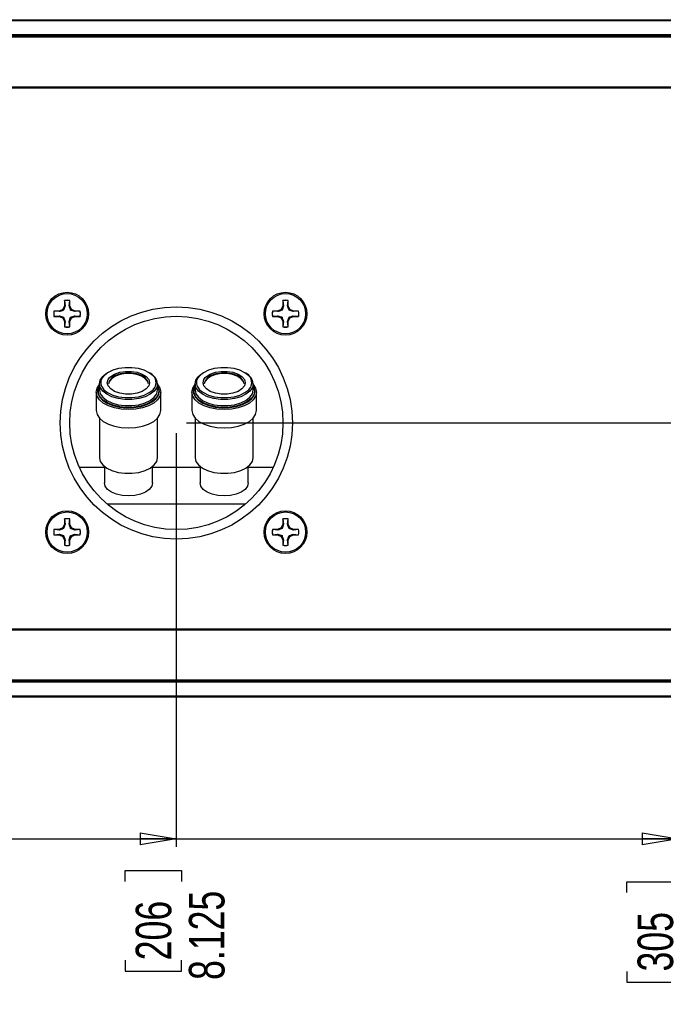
# Paper-space layout 'P3m-C' of a CAD drawing. Header units: inches. Extents: x 0.3 to 33.8, y 0.2 to 21.7.
# Tile 18 of 24: x 22.2 to 24.7, y 5.7 to 9.5. Entities that reach past the tile are written whole.
import ezdxf

# ---------------------------------------------------------------- set-up
doc = ezdxf.new("R2010")
doc.units = ezdxf.units.IN
doc.header["$MEASUREMENT"] = 0
doc.layers.add('BORDERS', color=7, linetype='Continuous')
doc.styles.add('SLDTEXTSTYLE0', font='TXT', dxfattribs={"width": 0.75})
doc.dimstyles.new('SLDDIMSTYLE10', dxfattribs={"dimtxt": 0.137795, "dimasz": 0.14, "dimexe": 0, "dimexo": 0.0625, "dimgap": 0.034449, "dimtad": 0, "dimtih": 1, "dimtoh": 1, "dimdec": 3, "dimlfac": 2, "dimrnd": 1e-09, "dimzin": 12, "dimdsep": 46, "dimtxsty": 'SLDTEXTSTYLE0', "dimblk1": 'CLOSED', "dimblk2": 'CLOSED', "dimsah": 1, "dimcen": 0.09, "dimadec": 0, "dimazin": 3, "dimtfac": 1, "dimtdec": 3, "dimtofl": 0, "dimtmove": 0, "dimatfit": 3, "dimldrblk": 'CLOSED', "dimfxl": 0, "dimfrac": 2, "dimtolj": 1, "dimtzin": 12, "dimarcsym": 0})
doc.dimstyles.new('SLDDIMSTYLE11', dxfattribs={"dimtxt": 0.137795, "dimasz": 0.14, "dimexe": 0, "dimexo": 0.0625, "dimgap": 0.034449, "dimtad": 0, "dimtih": 1, "dimtoh": 1, "dimdec": 3, "dimlfac": 2, "dimrnd": 1e-09, "dimzin": 4, "dimdsep": 46, "dimtxsty": 'SLDTEXTSTYLE0', "dimblk1": 'CLOSED', "dimblk2": 'CLOSED', "dimsah": 1, "dimcen": 0.09, "dimadec": 0, "dimazin": 1, "dimtfac": 1, "dimtdec": 3, "dimtofl": 0, "dimtmove": 0, "dimatfit": 3, "dimldrblk": 'CLOSED', "dimfxl": 0, "dimfrac": 2, "dimtolj": 1, "dimtzin": 12, "dimarcsym": 0})

# ---------------------------------------------------------------- blocks, each defined once
blk = doc.blocks.new('_Closed')
at = {"color": 0, "linetype": 'ByBlock', "lineweight": -2}
for p, q in [((-1, 0.166667), (0, 0)), ((-1, 0.166667), (-1, -0.166667)), ((0, 0), (-1, -0.166667)), ((0, 0), (-1, 0))]:
    blk.add_line(p, q, dxfattribs=at)
blk = doc.blocks.new('_D_43')
at = {"layer": 'BORDERS'}
for p, q in [((22.7655, 7.8847), (22.7655, 6.282)), ((20.8203, 6.312), (22.7655, 6.312)), ((22.567, 6.1472), (22.567, 6.1892)), ((22.567, 6.1892), (22.7858, 6.1892)), ((22.7858, 6.1892), (22.7858, 6.1472)), ((22.567, 5.8417), (22.567, 5.7997)), ((22.7858, 5.7997), (22.7858, 5.8417)), ((22.567, 5.7997), (22.7858, 5.7997))]:
    blk.add_line(p, q, dxfattribs=at)
at = {"layer": 'BORDERS', "xscale": 0.14, "yscale": 0.14}
blk.add_blockref('_Closed', (22.7655, 6.312), dxfattribs=at)
at = {"layer": 'BORDERS', "char_height": 0.1378, "attachment_point": 1, "rotation": 90, "style": 'SLDTEXTSTYLE0'}
for s, insert in [('8.125', (22.8143, 5.7654)), ('206', (22.6082, 5.8417))]:
    blk.add_mtext(s, dxfattribs=dict(at, insert=insert))
blk = doc.blocks.new('_D_44')
at = {"layer": 'BORDERS'}
for p, q in [((24.7103, 7.2672), (24.7103, 6.282)), ((22.7655, 6.312), (24.7103, 6.312)), ((24.5118, 6.1039), (24.5118, 6.1459)), ((24.5118, 6.1459), (24.7305, 6.1459)), ((24.7305, 6.1459), (24.7305, 6.1039)), ((24.5118, 5.7984), (24.5118, 5.7564)), ((24.7305, 5.7564), (24.7305, 5.7984)), ((24.5118, 5.7564), (24.7305, 5.7564))]:
    blk.add_line(p, q, dxfattribs=at)
at = {"layer": 'BORDERS', "xscale": 0.14, "yscale": 0.14}
blk.add_blockref('_Closed', (24.7103, 6.312), dxfattribs=at)
at = {"layer": 'BORDERS', "char_height": 0.1378, "attachment_point": 1, "rotation": 90, "style": 'SLDTEXTSTYLE0'}
for s, insert in [('12.015', (24.7591, 5.6712)), ('305', (24.5529, 5.7984))]:
    blk.add_mtext(s, dxfattribs=dict(at, insert=insert))
blk = doc.blocks.new('_D_45')
at = {"layer": 'BORDERS'}
for p, q in [((26.828, 6.869), (26.828, 6.282)), ((24.7103, 6.312), (26.828, 6.312)), ((26.6295, 6.1039), (26.6295, 6.1459)), ((26.6295, 6.1459), (26.8483, 6.1459)), ((26.8483, 6.1459), (26.8483, 6.1039)), ((26.6295, 5.7984), (26.6295, 5.7564)), ((26.8483, 5.7564), (26.8483, 5.7984)), ((26.6295, 5.7564), (26.8483, 5.7564))]:
    blk.add_line(p, q, dxfattribs=at)
at = {"layer": 'BORDERS', "xscale": 0.14, "yscale": 0.14}
blk.add_blockref('_Closed', (26.828, 6.312), dxfattribs=at)
at = {"layer": 'BORDERS', "char_height": 0.1378, "attachment_point": 1, "rotation": 90, "style": 'SLDTEXTSTYLE0'}
for s, insert in [('16.250', (26.8768, 5.6712)), ('413', (26.6707, 5.7984))]:
    blk.add_mtext(s, dxfattribs=dict(at, insert=insert))
blk = doc.blocks.new('_D_48')
at = {"layer": 'BORDERS'}
for p, q in [((27.2846, 9.0291), (27.2846, 7.924)), ((27.4928, 8.1225), (27.4508, 8.1225)), ((27.4508, 8.1225), (27.4508, 7.9037)), ((27.6964, 8.1225), (27.7384, 8.1225)), ((27.7384, 8.1225), (27.7384, 7.9037)), ((22.8049, 7.924), (27.3146, 7.924)), ((27.4508, 7.9037), (27.4928, 7.9037)), ((27.7384, 7.9037), (27.6964, 7.9037))]:
    blk.add_line(p, q, dxfattribs=at)
at = {"layer": 'BORDERS', "xscale": 0.14, "yscale": 0.14, "rotation": 270.0000000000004}
blk.add_blockref('_Closed', (27.2846, 7.924), dxfattribs=at)
at = {"layer": 'BORDERS', "char_height": 0.1378, "attachment_point": 1, "style": 'SLDTEXTSTYLE0'}
for s, insert in [('79', (27.4928, 8.0814)), ('3.125', (27.3655, 7.8752))]:
    blk.add_mtext(s, dxfattribs=dict(at, insert=insert))

psp = doc.layouts.new('P3m-C')

# ---------------------------------------------------------------- linework, layer by layer
at = {"color": 7, "linetype": 'Continuous', "lineweight": 25}
for p, q in [((18.753, 9.48653), (26.778, 9.48653)), ((26.778, 9.48153), (18.753, 9.48153)), ((18.753, 9.42903), (26.778, 9.42903)), ((26.778, 9.42403), (18.753, 9.42403)), ((26.778, 9.41903), (18.753, 9.41903)), ((18.753, 9.22653), (26.778, 9.22653)), ((26.778, 9.22153), (18.753, 9.22153)), ((22.33195, 8.39813), (22.33195, 8.37785)), ((22.33234, 8.39742), (22.33195, 8.39813)), ((22.33234, 8.39742), (22.33435, 8.37738)), ((22.35036, 8.37738), (22.35237, 8.39742)), ((22.35237, 8.39742), (22.35275, 8.39813)), ((22.35275, 8.37785), (22.35275, 8.39813)), ((23.17826, 8.39813), (23.17826, 8.37785)), ((23.17864, 8.39742), (23.17826, 8.39813)), ((23.17864, 8.39742), (23.18065, 8.37738)), ((23.19666, 8.37738), (23.19867, 8.39742)), ((23.19867, 8.39742), (23.19906, 8.39813)), ((23.19906, 8.37785), (23.19906, 8.39813)), ((22.31168, 8.35758), (22.2914, 8.35758)), ((22.29211, 8.35719), (22.2914, 8.35758)), ((22.31216, 8.35518), (22.29211, 8.35719)), ((22.32602, 8.36352), (22.31168, 8.35758)), ((22.31216, 8.35518), (22.31168, 8.35758)), ((22.33195, 8.37785), (22.32602, 8.36352)), ((22.32878, 8.36076), (22.32602, 8.36352)), ((22.33435, 8.37738), (22.32878, 8.36076)), ((22.33435, 8.37738), (22.33195, 8.37785)), ((22.35036, 8.37738), (22.35275, 8.37785)), ((22.35869, 8.36352), (22.35275, 8.37785)), ((22.35593, 8.36076), (22.35869, 8.36352)), ((22.37255, 8.35518), (22.35593, 8.36076)), ((22.37303, 8.35758), (22.35869, 8.36352)), ((22.37255, 8.35518), (22.37303, 8.35758)), ((22.39259, 8.35719), (22.37255, 8.35518)), ((22.3933, 8.35758), (22.37303, 8.35758)), ((22.39259, 8.35719), (22.3933, 8.35758)), ((23.15798, 8.35758), (23.13771, 8.35758)), ((23.13842, 8.35719), (23.13771, 8.35758)), ((23.15846, 8.35518), (23.13842, 8.35719)), ((23.17232, 8.36352), (23.15798, 8.35758)), ((23.15846, 8.35518), (23.15798, 8.35758)), ((23.17826, 8.37785), (23.17232, 8.36352)), ((23.17508, 8.36076), (23.17232, 8.36352)), ((23.18065, 8.37738), (23.17508, 8.36076)), ((23.18065, 8.37738), (23.17826, 8.37785)), ((23.19666, 8.37738), (23.19906, 8.37785)), ((23.20499, 8.36352), (23.19906, 8.37785)), ((23.20223, 8.36076), (23.20499, 8.36352)), ((23.21885, 8.35518), (23.20223, 8.36076)), ((23.21933, 8.35758), (23.20499, 8.36352)), ((23.21885, 8.35518), (23.21933, 8.35758)), ((23.23889, 8.35719), (23.21885, 8.35518)), ((23.2396, 8.35758), (23.21933, 8.35758)), ((23.23889, 8.35719), (23.2396, 8.35758)), ((22.29211, 8.33716), (22.2914, 8.33678)), ((22.2914, 8.33678), (22.31168, 8.33678)), ((22.29211, 8.33716), (22.31216, 8.33917)), ((22.31216, 8.33917), (22.31168, 8.33678)), ((22.31168, 8.33678), (22.32602, 8.33084)), ((22.31216, 8.33917), (22.32878, 8.3336)), ((22.32878, 8.3336), (22.32602, 8.33084)), ((22.32602, 8.33084), (22.33195, 8.3165)), ((22.35036, 8.31698), (22.35593, 8.3336)), ((22.35275, 8.3165), (22.35869, 8.33084)), ((22.35593, 8.3336), (22.35869, 8.33084)), ((22.35869, 8.33084), (22.37303, 8.33678)), ((22.37255, 8.33917), (22.39259, 8.33716)), ((22.37255, 8.33917), (22.37303, 8.33678)), ((22.37303, 8.33678), (22.3933, 8.33678)), ((22.39259, 8.33716), (22.3933, 8.33678)), ((23.13842, 8.33716), (23.13771, 8.33678)), ((23.13771, 8.33678), (23.15798, 8.33678)), ((23.13842, 8.33716), (23.15846, 8.33917)), ((23.15846, 8.33917), (23.15798, 8.33678)), ((23.15798, 8.33678), (23.17232, 8.33084)), ((23.15846, 8.33917), (23.17508, 8.3336)), ((23.17508, 8.3336), (23.17232, 8.33084)), ((23.17232, 8.33084), (23.17826, 8.3165)), ((23.19666, 8.31698), (23.20223, 8.3336)), ((23.19906, 8.3165), (23.20499, 8.33084)), ((23.20223, 8.3336), (23.20499, 8.33084)), ((23.20499, 8.33084), (23.21933, 8.33678)), ((23.21885, 8.33917), (23.23889, 8.33716)), ((23.21885, 8.33917), (23.21933, 8.33678)), ((23.21933, 8.33678), (23.2396, 8.33678)), ((23.23889, 8.33716), (23.2396, 8.33678)), ((22.33435, 8.31698), (22.33195, 8.3165)), ((22.33195, 8.3165), (22.33195, 8.29623)), ((22.33234, 8.29694), (22.33195, 8.29623)), ((22.33435, 8.31698), (22.33234, 8.29694)), ((22.35237, 8.29694), (22.35036, 8.31698)), ((22.35036, 8.31698), (22.35275, 8.3165)), ((22.35237, 8.29694), (22.35275, 8.29623)), ((22.35275, 8.29623), (22.35275, 8.3165)), ((23.18065, 8.31698), (23.17826, 8.3165)), ((23.17826, 8.3165), (23.17826, 8.29623)), ((23.17864, 8.29694), (23.17826, 8.29623)), ((23.18065, 8.31698), (23.17864, 8.29694)), ((23.19867, 8.29694), (23.19666, 8.31698)), ((23.19666, 8.31698), (23.19906, 8.3165)), ((23.19867, 8.29694), (23.19906, 8.29623)), ((23.19906, 8.29623), (23.19906, 8.3165)), ((22.46393, 8.05802), (22.46733, 8.06593)), ((22.46733, 8.07574), (22.46733, 8.05177)), ((22.69283, 8.05176), (22.69283, 8.07573)), ((22.69493, 8.06162), (22.69783, 8.04756)), ((22.83478, 8.05801), (22.83818, 8.06592)), ((22.83818, 8.07573), (22.83818, 8.05176)), ((23.06368, 8.05176), (23.06368, 8.07573)), ((23.06578, 8.06161), (23.06868, 8.04755)), ((22.45508, 8.04336), (22.45508, 7.97229)), ((22.70508, 7.97229), (22.70508, 8.04335)), ((22.82593, 8.04335), (22.82593, 7.97229)), ((23.07593, 7.97228), (23.07593, 8.04335)), ((22.46733, 7.9431), (22.46733, 7.78937)), ((22.69283, 7.78937), (22.69283, 7.94309)), ((22.83818, 7.94309), (22.83818, 7.78937)), ((23.06368, 7.78936), (23.06368, 7.94309)), ((22.38961, 7.7524), (22.48683, 7.7524)), ((22.48683, 7.75508), (22.48682, 7.69181)), ((22.67332, 7.69181), (22.67333, 7.75508)), ((22.67333, 7.7524), (22.85768, 7.75239)), ((22.85768, 7.75508), (22.85768, 7.69181)), ((23.04418, 7.6918), (23.04418, 7.75507)), ((23.04418, 7.75239), (23.14139, 7.75239)), ((23.03285, 7.60894), (22.49815, 7.60895)), ((22.32602, 7.51721), (22.31168, 7.51128)), ((22.33195, 7.53155), (22.32602, 7.51721)), ((22.32878, 7.51445), (22.32602, 7.51721)), ((22.33435, 7.53107), (22.32878, 7.51445)), ((22.33195, 7.55183), (22.33195, 7.53155)), ((22.33234, 7.55112), (22.33195, 7.55183)), ((22.33435, 7.53107), (22.33195, 7.53155)), ((22.33234, 7.55112), (22.33435, 7.53107)), ((22.35036, 7.53107), (22.35237, 7.55112)), ((22.35036, 7.53107), (22.35275, 7.53155)), ((22.35237, 7.55112), (22.35275, 7.55183)), ((22.35275, 7.53155), (22.35275, 7.55183)), ((22.35869, 7.51721), (22.35275, 7.53155)), ((22.35593, 7.51445), (22.35869, 7.51721)), ((22.37303, 7.51128), (22.35869, 7.51721)), ((23.17232, 7.51721), (23.15798, 7.51128)), ((23.17826, 7.53155), (23.17232, 7.51721)), ((23.17508, 7.51445), (23.17232, 7.51721)), ((23.18065, 7.53107), (23.17508, 7.51445)), ((23.17826, 7.55183), (23.17826, 7.53155)), ((23.17864, 7.55112), (23.17826, 7.55183)), ((23.18065, 7.53107), (23.17826, 7.53155)), ((23.17864, 7.55112), (23.18065, 7.53107)), ((23.19666, 7.53107), (23.19867, 7.55112)), ((23.19666, 7.53107), (23.19906, 7.53155)), ((23.19867, 7.55112), (23.19906, 7.55183)), ((23.19906, 7.53155), (23.19906, 7.55183)), ((23.20499, 7.51721), (23.19906, 7.53155)), ((23.20223, 7.51445), (23.20499, 7.51721)), ((23.21933, 7.51128), (23.20499, 7.51721)), ((22.31168, 7.51128), (22.2914, 7.51128)), ((22.29211, 7.51089), (22.2914, 7.51128)), ((22.29211, 7.49086), (22.2914, 7.49048)), ((22.2914, 7.49048), (22.31168, 7.49048)), ((22.31216, 7.50888), (22.29211, 7.51089)), ((22.29211, 7.49086), (22.31216, 7.49287)), ((22.31216, 7.50888), (22.31168, 7.51128)), ((22.31216, 7.49287), (22.31168, 7.49048)), ((22.31168, 7.49048), (22.32602, 7.48454)), ((22.31216, 7.49287), (22.32878, 7.4873)), ((22.32878, 7.4873), (22.32602, 7.48454)), ((22.32602, 7.48454), (22.33195, 7.4702)), ((22.35036, 7.47068), (22.35593, 7.4873)), ((22.35275, 7.4702), (22.35869, 7.48454)), ((22.37255, 7.50888), (22.35593, 7.51445)), ((22.35593, 7.4873), (22.35869, 7.48454)), ((22.35869, 7.48454), (22.37303, 7.49048)), ((22.37255, 7.50888), (22.37303, 7.51128)), ((22.39259, 7.51089), (22.37255, 7.50888)), ((22.37255, 7.49287), (22.39259, 7.49086)), ((22.37255, 7.49287), (22.37303, 7.49048)), ((22.3933, 7.51128), (22.37303, 7.51128)), ((22.37303, 7.49048), (22.3933, 7.49048)), ((22.39259, 7.51089), (22.3933, 7.51128)), ((22.39259, 7.49086), (22.3933, 7.49048)), ((23.15798, 7.51128), (23.13771, 7.51128)), ((23.13842, 7.51089), (23.13771, 7.51128)), ((23.13842, 7.49086), (23.13771, 7.49048)), ((23.13771, 7.49048), (23.15798, 7.49048)), ((23.15846, 7.50888), (23.13842, 7.51089)), ((23.13842, 7.49086), (23.15846, 7.49287)), ((23.15846, 7.50888), (23.15798, 7.51128)), ((23.15846, 7.49287), (23.15798, 7.49048)), ((23.15798, 7.49048), (23.17232, 7.48454)), ((23.15846, 7.49287), (23.17508, 7.4873)), ((23.17508, 7.4873), (23.17232, 7.48454)), ((23.17232, 7.48454), (23.17826, 7.4702)), ((23.19666, 7.47068), (23.20223, 7.4873)), ((23.19906, 7.4702), (23.20499, 7.48454)), ((23.21885, 7.50888), (23.20223, 7.51445)), ((23.20223, 7.4873), (23.20499, 7.48454)), ((23.20499, 7.48454), (23.21933, 7.49048)), ((23.21885, 7.50888), (23.21933, 7.51128)), ((23.23889, 7.51089), (23.21885, 7.50888)), ((23.21885, 7.49287), (23.23889, 7.49086)), ((23.21885, 7.49287), (23.21933, 7.49048)), ((23.2396, 7.51128), (23.21933, 7.51128)), ((23.21933, 7.49048), (23.2396, 7.49048)), ((23.23889, 7.51089), (23.2396, 7.51128)), ((23.23889, 7.49086), (23.2396, 7.49048)), ((22.33435, 7.47068), (22.33195, 7.4702)), ((22.33195, 7.4702), (22.33195, 7.44993)), ((22.33234, 7.45064), (22.33195, 7.44993)), ((22.33435, 7.47068), (22.33234, 7.45064)), ((22.35237, 7.45064), (22.35036, 7.47068)), ((22.35036, 7.47068), (22.35275, 7.4702)), ((22.35237, 7.45064), (22.35275, 7.44993)), ((22.35275, 7.44993), (22.35275, 7.4702)), ((23.18065, 7.47068), (23.17826, 7.4702)), ((23.17826, 7.4702), (23.17826, 7.44993)), ((23.17864, 7.45064), (23.17826, 7.44993)), ((23.18065, 7.47068), (23.17864, 7.45064)), ((23.19867, 7.45064), (23.19666, 7.47068)), ((23.19666, 7.47068), (23.19906, 7.4702)), ((23.19867, 7.45064), (23.19906, 7.44993)), ((23.19906, 7.44993), (23.19906, 7.4702)), ((18.753, 7.12653), (26.778, 7.12653)), ((26.778, 7.12153), (18.753, 7.12153)), ((18.753, 6.92903), (26.778, 6.92903)), ((18.753, 6.92403), (26.778, 6.92403)), ((26.778, 6.91903), (18.753, 6.91903)), ((18.753, 6.86653), (26.778, 6.86653)), ((26.778, 6.86153), (18.753, 6.86153))]:
    psp.add_line(p, q, dxfattribs=at)
at = {"color": 7, "linetype": 'Continuous', "lineweight": 25, "flags": 128}
for points in [[(22.6803, 8.10134), (22.67549, 8.10703), (22.66073, 8.11859), (22.64129, 8.12791), (22.61829, 8.13445), (22.59307, 8.13781), (22.56709, 8.13781), (22.54187, 8.13445), (22.51887, 8.12792), (22.49943, 8.1186), (22.48467, 8.10703), (22.47834, 8.09914)], [(23.05116, 8.10134), (23.04634, 8.10702), (23.03159, 8.11859), (23.01214, 8.12791), (22.98914, 8.13444), (22.96392, 8.1378), (22.93795, 8.1378), (22.91273, 8.13444), (22.88973, 8.12791), (22.87028, 8.11859), (22.85553, 8.10703), (22.84919, 8.09913)], [(22.69283, 8.07573), (22.68955, 8.06114), (22.67991, 8.04739), (22.66447, 8.03528), (22.64413, 8.02553), (22.62006, 8.0187), (22.59367, 8.01518), (22.56649, 8.01518), (22.5401, 8.0187), (22.51603, 8.02553), (22.49568, 8.03529), (22.48024, 8.04739), (22.47061, 8.06114), (22.46733, 8.07574), (22.47061, 8.09033), (22.48025, 8.10408), (22.49569, 8.11619), (22.49585, 8.11629)], [(22.65904, 8.09191), (22.66208, 8.07994), (22.65876, 8.06744), (22.64906, 8.05595), (22.63378, 8.04641), (22.61414, 8.03959), (22.59175, 8.03603), (22.56841, 8.03603), (22.54602, 8.03959), (22.52638, 8.04641), (22.5111, 8.05596), (22.5014, 8.06744), (22.49808, 8.07994), (22.5014, 8.09244), (22.50677, 8.09981)], [(22.65708, 8.07573), (22.65396, 8.08747), (22.64486, 8.09826), (22.6305, 8.10722), (22.61207, 8.11363), (22.59104, 8.11697), (22.56912, 8.11697), (22.54809, 8.11363), (22.52966, 8.10722), (22.5153, 8.09826), (22.5062, 8.08747), (22.50308, 8.07574), (22.50308, 8.07574)], [(22.65706, 8.07489), (22.65396, 8.08579), (22.64486, 8.09657), (22.6305, 8.10554), (22.61207, 8.11195), (22.59104, 8.11529), (22.56912, 8.11529), (22.54809, 8.11195), (22.52966, 8.10554), (22.5153, 8.09658), (22.5062, 8.08579), (22.5031, 8.0749)], [(22.50677, 8.09981), (22.5111, 8.10393), (22.52638, 8.11347), (22.54602, 8.12029), (22.56841, 8.12385), (22.59175, 8.12385), (22.61414, 8.12029), (22.63378, 8.11347), (22.64906, 8.10392), (22.65876, 8.09244), (22.65904, 8.09191)], [(22.68783, 8.07994), (22.6847, 8.09389), (22.6803, 8.10134)], [(23.06368, 8.07573), (23.06041, 8.06113), (23.05077, 8.04738), (23.03533, 8.03528), (23.01498, 8.02553), (22.99091, 8.01869), (22.96452, 8.01517), (22.93734, 8.01517), (22.91095, 8.01869), (22.88688, 8.02553), (22.86654, 8.03528), (22.8511, 8.04738), (22.84146, 8.06113), (22.83818, 8.07573), (22.84146, 8.09033), (22.8511, 8.10408), (22.86654, 8.11618), (22.86658, 8.1162)], [(23.02989, 8.0919), (23.03293, 8.07993), (23.02961, 8.06743), (23.01992, 8.05595), (23.00463, 8.04641), (22.985, 8.03958), (22.9626, 8.03602), (22.93926, 8.03602), (22.91687, 8.03958), (22.89724, 8.04641), (22.88195, 8.05595), (22.87226, 8.06744), (22.86893, 8.07994), (22.87226, 8.09243), (22.87762, 8.09981)], [(23.02793, 8.07573), (23.02482, 8.08746), (23.01571, 8.09825), (23.00136, 8.10721), (22.98292, 8.11362), (22.96189, 8.11696), (22.93998, 8.11696), (22.91895, 8.11362), (22.90051, 8.10721), (22.88616, 8.09825), (22.87705, 8.08747), (22.87393, 8.07573), (22.87393, 8.07573)], [(23.02792, 8.07489), (23.02486, 8.0857), (23.0158, 8.09649), (23.00148, 8.10547), (22.98307, 8.1119), (22.96205, 8.11527), (22.94014, 8.11529), (22.91909, 8.11198), (22.90063, 8.10559), (22.88624, 8.09664), (22.8771, 8.08587), (22.87395, 8.07489)], [(22.87762, 8.09981), (22.88195, 8.10392), (22.89724, 8.11346), (22.91687, 8.12029), (22.93927, 8.12385), (22.9626, 8.12385), (22.985, 8.12029), (23.00463, 8.11346), (23.01992, 8.10392), (23.02961, 8.09243), (23.02989, 8.0919)], [(23.05868, 8.07993), (23.05555, 8.09388), (23.05116, 8.10134)], [(22.70508, 8.04335), (22.70195, 8.02831), (22.6927, 8.01401), (22.67781, 8.00119), (22.65801, 7.99048), (22.63431, 7.98243), (22.60789, 7.97742), (22.58008, 7.97573), (22.55226, 7.97743), (22.52584, 7.98243), (22.50214, 7.99048), (22.48235, 8.00119), (22.46746, 8.01402), (22.45821, 8.02831), (22.45508, 8.04336), (22.45821, 8.05841), (22.46723, 8.07244)], [(22.46797, 8.07071), (22.46732, 8.06977), (22.46604, 8.06777)], [(22.46733, 8.05177), (22.47061, 8.03717), (22.48024, 8.02342), (22.49568, 8.01132), (22.51603, 8.00157), (22.5401, 7.99473), (22.56649, 7.99121), (22.59367, 7.99121), (22.62006, 7.99473), (22.64413, 8.00156), (22.66447, 8.01131), (22.67991, 8.02342), (22.68955, 8.03717), (22.69283, 8.05176)], [(22.47411, 8.0694), (22.47546, 8.06599), (22.48467, 8.05285), (22.49943, 8.04129), (22.51887, 8.03197), (22.54187, 8.02543), (22.56709, 8.02207), (22.59307, 8.02207), (22.61829, 8.02543), (22.64129, 8.03196), (22.66073, 8.04128), (22.67549, 8.05285), (22.68254, 8.06189)], [(22.68254, 8.06189), (22.6847, 8.06599), (22.68783, 8.07994)], [(22.69283, 8.07255), (22.70195, 8.0584), (22.70508, 8.04335)], [(22.70008, 8.04756), (22.69685, 8.06253), (22.69283, 8.06978)], [(22.69283, 8.06593), (22.69466, 8.06225), (22.69493, 8.06162)], [(23.07593, 8.04335), (23.0728, 8.0283), (23.06355, 8.01401), (23.04866, 8.00118), (23.02887, 7.99048), (23.00517, 7.98242), (22.97875, 7.97742), (22.95093, 7.97572), (22.92312, 7.97742), (22.8967, 7.98242), (22.873, 7.99048), (22.8532, 8.00119), (22.83831, 8.01401), (22.82907, 8.0283), (22.82593, 8.04335), (22.82907, 8.0584), (22.83818, 8.07255)], [(22.83818, 8.06978), (22.83817, 8.06976), (22.8369, 8.06777)], [(22.83818, 8.05176), (22.84146, 8.03716), (22.8511, 8.02341), (22.86654, 8.01131), (22.88688, 8.00156), (22.91095, 7.99473), (22.93734, 7.99121), (22.96452, 7.99121), (22.99091, 7.99472), (23.01498, 8.00156), (23.03533, 8.01131), (23.05077, 8.02341), (23.06041, 8.03716), (23.06368, 8.05176)], [(22.84496, 8.0694), (22.84631, 8.06599), (22.85553, 8.05285), (22.87028, 8.04128), (22.88972, 8.03196), (22.91272, 8.02543), (22.93795, 8.02207), (22.96392, 8.02206), (22.98914, 8.02543), (23.01214, 8.03196), (23.03159, 8.04128), (23.04634, 8.05284), (23.05339, 8.06189)], [(23.05339, 8.06189), (23.05555, 8.06598), (23.05868, 8.07993)], [(23.06368, 8.07255), (23.0728, 8.0584), (23.07593, 8.04335)], [(23.07093, 8.04755), (23.0677, 8.06253), (23.06368, 8.06978)], [(23.06368, 8.06592), (23.06551, 8.06224), (23.06578, 8.06161)], [(22.46143, 8.03784), (22.46732, 8.02536), (22.47982, 8.01189), (22.49773, 8.00034), (22.52008, 7.99134), (22.54566, 7.98537), (22.5731, 7.98275), (22.60092, 7.98363), (22.62761, 7.98795), (22.65174, 7.99548), (22.672, 8.00583), (22.68732, 8.01842), (22.69474, 8.02841)], [(22.69001, 8.02473), (22.6853, 8.01897), (22.67028, 8.00661), (22.65039, 7.99646), (22.62672, 7.98907), (22.60053, 7.98482), (22.57323, 7.98396), (22.54631, 7.98653), (22.5212, 7.99239), (22.49927, 8.00123), (22.4817, 8.01256), (22.46943, 8.02577), (22.46804, 8.02796)], [(22.69783, 8.04756), (22.69466, 8.03287), (22.69001, 8.02473)], [(22.69474, 8.02841), (22.69684, 8.03259), (22.70008, 8.04756)], [(22.83229, 8.03784), (22.83817, 8.02535), (22.85067, 8.01188), (22.86858, 8.00033), (22.89093, 7.99133), (22.91652, 7.98536), (22.94396, 7.98274), (22.97177, 7.98362), (22.99846, 7.98794), (23.02259, 7.99548), (23.04286, 8.00582), (23.05817, 8.01842), (23.06559, 8.0284)], [(23.06086, 8.02472), (23.05616, 8.01896), (23.04113, 8.00661), (23.02125, 7.99646), (22.99757, 7.98906), (22.97138, 7.98482), (22.94409, 7.98396), (22.91716, 7.98653), (22.89206, 7.99239), (22.87013, 8.00122), (22.85255, 8.01255), (22.84028, 8.02577), (22.8389, 8.02795)], [(23.06868, 8.04755), (23.06551, 8.03286), (23.06086, 8.02472)], [(23.06559, 8.0284), (23.0677, 8.03258), (23.07093, 8.04755)], [(22.45508, 7.97229), (22.45821, 7.95724), (22.46746, 7.94295), (22.48235, 7.93013), (22.50214, 7.91942), (22.52584, 7.91136), (22.55226, 7.90636), (22.58008, 7.90466), (22.60789, 7.90636), (22.63431, 7.91136), (22.65801, 7.91942), (22.67781, 7.93012), (22.6927, 7.94295), (22.70194, 7.95724), (22.70508, 7.97229), (22.70508, 7.97229)], [(22.82593, 7.97229), (22.82907, 7.95724), (22.83831, 7.94294), (22.8532, 7.93012), (22.873, 7.91941), (22.8967, 7.91136), (22.92312, 7.90635), (22.95093, 7.90466), (22.97875, 7.90635), (23.00517, 7.91135), (23.02887, 7.91941), (23.04866, 7.93012), (23.06355, 7.94294), (23.0728, 7.95723), (23.07593, 7.97228), (23.07593, 7.97228)], [(22.46733, 7.78937), (22.4706, 7.77477), (22.48024, 7.76102), (22.49568, 7.74892), (22.51603, 7.73917), (22.54009, 7.73234), (22.56648, 7.72882), (22.59367, 7.72881), (22.62006, 7.73233), (22.64412, 7.73917), (22.66447, 7.74892), (22.67991, 7.76102), (22.68955, 7.77477), (22.69283, 7.78937), (22.69283, 7.78937)], [(22.83818, 7.78937), (22.84146, 7.77477), (22.85109, 7.76102), (22.86653, 7.74892), (22.88688, 7.73916), (22.91095, 7.73233), (22.93734, 7.72881), (22.96452, 7.72881), (22.99091, 7.73233), (23.01498, 7.73916), (23.03532, 7.74891), (23.05076, 7.76101), (23.0604, 7.77476), (23.06368, 7.78936), (23.06368, 7.78936)], [(22.67332, 7.69181), (22.67015, 7.67875), (22.66083, 7.66659), (22.64601, 7.65614), (22.6267, 7.64812), (22.60421, 7.64308), (22.58007, 7.64136), (22.55594, 7.64308), (22.53345, 7.64812), (22.51414, 7.65614), (22.49932, 7.66659), (22.49, 7.67876), (22.48682, 7.69181)], [(23.04418, 7.6918), (23.041, 7.67875), (23.03168, 7.66658), (23.01687, 7.65613), (22.99755, 7.64811), (22.97506, 7.64308), (22.95093, 7.64136), (22.92679, 7.64308), (22.9043, 7.64812), (22.88499, 7.65613), (22.87017, 7.66658), (22.86086, 7.67875), (22.85768, 7.69181)]]:
    psp.add_lwpolyline(points, dxfattribs=at)
at = {"color": 7, "linetype": 'Continuous', "lineweight": 25}
for centre, radius in [((22.34235, 8.34718), 0.083), ((22.34235, 8.34718), 0.078), ((23.18866, 8.34718), 0.083), ((23.18866, 8.34718), 0.078), ((22.7655, 7.92403), 0.45), ((22.7655, 7.92403), 0.41322), ((22.34235, 7.50088), 0.083), ((22.34235, 7.50088), 0.078), ((23.18866, 7.50088), 0.083), ((23.18866, 7.50088), 0.078)]:
    psp.add_circle(centre, radius, dxfattribs=at)
for centre, radius, start, end in [((22.34235, 8.34718), 0.052, 78.46304, 101.53696), ((22.34235, 8.34718), 0.05123, 78.72385, 101.27615), ((23.18866, 8.34718), 0.052, 78.46304, 101.53696), ((23.18866, 8.34718), 0.05123, 78.72385, 101.27615), ((22.34235, 8.34718), 0.052, 168.46304, 191.53696), ((22.34235, 8.34718), 0.05123, 168.72385, 191.27615), ((22.34235, 8.34718), 0.05123, 348.72385, 11.27615), ((22.34235, 8.34718), 0.052, 348.46304, 11.53696), ((23.18866, 8.34718), 0.052, 168.46304, 191.53696), ((23.18866, 8.34718), 0.05123, 168.72385, 191.27615), ((23.18866, 8.34718), 0.05123, 348.72385, 11.27615), ((23.18866, 8.34718), 0.052, 348.46304, 11.53696), ((22.34235, 8.34718), 0.052, 258.46304, 281.53696), ((22.34235, 8.34718), 0.05123, 258.72385, 281.27615), ((23.18866, 8.34718), 0.052, 258.46304, 281.53696), ((23.18866, 8.34718), 0.05123, 258.72385, 281.27615), ((22.50637, 8.07998), 0.03395, 145.64156, 198.14436), ((22.63917, 8.06828), 0.05418, 7.90227, 62.19682), ((22.87722, 8.07997), 0.03395, 145.64156, 198.14436), ((23.01002, 8.06828), 0.05418, 7.90227, 62.19682), ((22.49707, 8.04767), 0.03697, 147.0689, 195.42025), ((22.49859, 8.04745), 0.03624, 163.05279, 212.54618), ((22.86793, 8.04767), 0.03697, 147.0689, 195.42025), ((22.86945, 8.04745), 0.03624, 163.05279, 212.54618), ((22.34235, 7.50088), 0.052, 78.46304, 101.53696), ((22.34235, 7.50088), 0.05123, 78.72385, 101.27615), ((23.18866, 7.50088), 0.052, 78.46304, 101.53696), ((23.18866, 7.50088), 0.05123, 78.72385, 101.27615), ((22.34235, 7.50088), 0.052, 168.46304, 191.53696), ((22.34235, 7.50088), 0.05123, 168.72385, 191.27615), ((22.34235, 7.50088), 0.05123, 348.72385, 11.27615), ((22.34235, 7.50088), 0.052, 348.46304, 11.53696), ((23.18866, 7.50088), 0.052, 168.46304, 191.53696), ((23.18866, 7.50088), 0.05123, 168.72385, 191.27615), ((23.18866, 7.50088), 0.05123, 348.72385, 11.27615), ((23.18866, 7.50088), 0.052, 348.46304, 11.53696), ((22.34235, 7.50088), 0.052, 258.46304, 281.53696), ((22.34235, 7.50088), 0.05123, 258.72385, 281.27615), ((23.18866, 7.50088), 0.052, 258.46304, 281.53696), ((23.18866, 7.50088), 0.05123, 258.72385, 281.27615)]:
    psp.add_arc(centre, radius, start, end, dxfattribs=at)
for points, knots in [([(22.32878, 8.36076), (22.32463, 8.35932), (22.31876, 8.35728), (22.31366, 8.35566), (22.31216, 8.35518)], [0, 0, 0, 0, 0.7055493, 1, 1, 1, 1]), ([(22.35593, 8.36076), (22.35449, 8.3649), (22.35246, 8.37077), (22.35084, 8.37587), (22.35036, 8.37738)], [0, 0, 0, 0, 0.7055493, 1, 1, 1, 1]), ([(23.17508, 8.36076), (23.17093, 8.35932), (23.16506, 8.35728), (23.15996, 8.35566), (23.15846, 8.35518)], [0, 0, 0, 0, 0.7055493, 1, 1, 1, 1]), ([(23.20223, 8.36076), (23.2008, 8.3649), (23.19876, 8.37077), (23.19714, 8.37587), (23.19666, 8.37738)], [0, 0, 0, 0, 0.7055493, 1, 1, 1, 1]), ([(22.32878, 8.3336), (22.33021, 8.32945), (22.33225, 8.32358), (22.33387, 8.31848), (22.33435, 8.31698)], [0, 0, 0, 0, 0.7055493, 1, 1, 1, 1]), ([(22.35593, 8.3336), (22.36008, 8.33504), (22.36595, 8.33707), (22.37105, 8.33869), (22.37255, 8.33917)], [0, 0, 0, 0, 0.7055493, 1, 1, 1, 1]), ([(23.17508, 8.3336), (23.17652, 8.32945), (23.17855, 8.32358), (23.18017, 8.31848), (23.18065, 8.31698)], [0, 0, 0, 0, 0.7055493, 1, 1, 1, 1]), ([(23.20223, 8.3336), (23.20638, 8.33504), (23.21225, 8.33707), (23.21735, 8.33869), (23.21885, 8.33917)], [0, 0, 0, 0, 0.7055493, 1, 1, 1, 1]), ([(22.35593, 7.51445), (22.35449, 7.5186), (22.35246, 7.52447), (22.35084, 7.52957), (22.35036, 7.53107)], [0, 0, 0, 0, 0.70554926, 1, 1, 1, 1]), ([(23.20223, 7.51445), (23.2008, 7.5186), (23.19876, 7.52447), (23.19714, 7.52957), (23.19666, 7.53107)], [0, 0, 0, 0, 0.70554926, 1, 1, 1, 1]), ([(22.32878, 7.51445), (22.32463, 7.51302), (22.31876, 7.51098), (22.31366, 7.50936), (22.31216, 7.50888)], [0, 0, 0, 0, 0.7055493, 1, 1, 1, 1]), ([(22.32878, 7.4873), (22.33021, 7.48315), (22.33225, 7.47728), (22.33387, 7.47218), (22.33435, 7.47068)], [0, 0, 0, 0, 0.7055493, 1, 1, 1, 1]), ([(22.35593, 7.4873), (22.36008, 7.48874), (22.36595, 7.49077), (22.37105, 7.49239), (22.37255, 7.49287)], [0, 0, 0, 0, 0.7055493, 1, 1, 1, 1]), ([(23.17508, 7.51445), (23.17093, 7.51302), (23.16506, 7.51098), (23.15996, 7.50936), (23.15846, 7.50888)], [0, 0, 0, 0, 0.7055493, 1, 1, 1, 1]), ([(23.17508, 7.4873), (23.17652, 7.48315), (23.17855, 7.47728), (23.18017, 7.47218), (23.18065, 7.47068)], [0, 0, 0, 0, 0.7055493, 1, 1, 1, 1]), ([(23.20223, 7.4873), (23.20638, 7.48874), (23.21225, 7.49077), (23.21735, 7.49239), (23.21885, 7.49287)], [0, 0, 0, 0, 0.7055493, 1, 1, 1, 1])]:
    psp.add_open_spline(points, degree=3, knots=knots, dxfattribs=at)

# ---------------------------------------------------------------- dimensions: what is measured, and where the dimension line sits
at = {"layer": 'BORDERS'}
for feature_location, offset, dtype, origin, dimstyle, picture, middle in [((22.7655, 7.92403), (4.54913, 0), 0, (26.778, 9.48653), 'SLDDIMSTYLE10', '_D_48', (27.59462, 7.92403)), ((22.7655, 7.92403), (0, -1.64198), 1, (18.703, 6.9084), 'SLDDIMSTYLE10', '_D_43', (22.7655, 5.99445)), ((24.7102547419, 7.3065262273), (0, -1.0244789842), 1, (18.7030047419, 6.9084012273), 'SLDDIMSTYLE10', '_D_44', (24.7102547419, 5.9511471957)), ((26.828, 6.9084), (0, -0.62635), 1, (18.703, 6.9084), 'SLDDIMSTYLE11', '_D_45', (26.828, 5.95115))]:
    dim = psp.add_ordinate_dim(feature_location=feature_location, offset=offset, dtype=dtype, origin=origin, dimstyle=dimstyle, dxfattribs=at)
    dim.commit()
    dim.dimension.update_dxf_attribs({"geometry": picture, "text_midpoint": middle})

doc.saveas('drawing.dxf')
